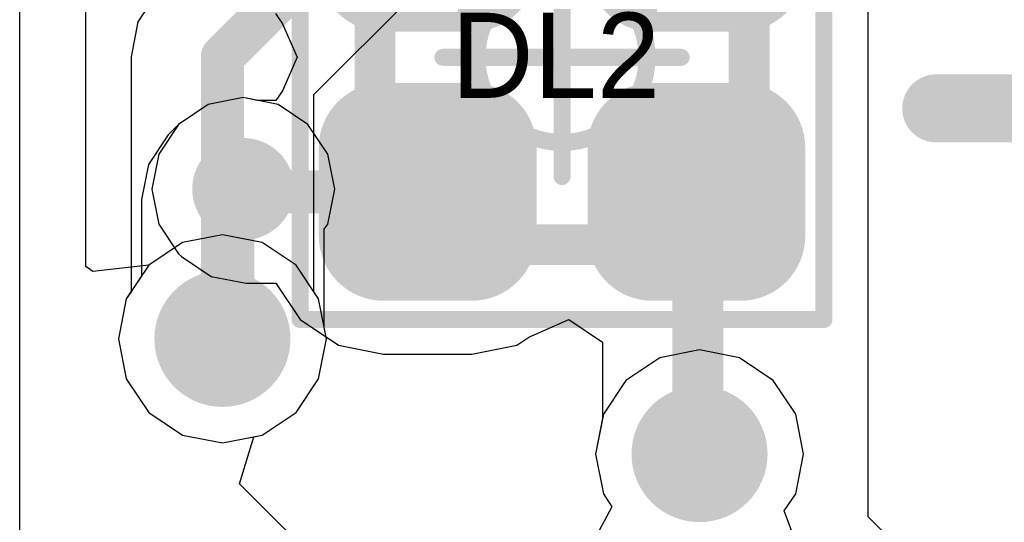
# Model space of a CAD drawing. Header units: millimetres. Extents: x -2 to 68, y -2 to 27.4.
# Tile 117 of 256: x 0.3 to 3.2, y 18.2 to 19.7. Entities that reach past the tile are written whole.
import ezdxf

# ---------------------------------------------------------------- set-up
doc = ezdxf.new("R2010")
doc.units = ezdxf.units.MM
for name, color, linetype in [('BottomLayer', 5, 'Continuous'), ('DrillGuide', 244, 'Continuous'), ('Mechanical13', 56, 'Continuous'), ('Mechanical15', 56, 'Continuous'), ('Mechanical2', 216, 'Continuous'), ('MidLayer1', 16, 'Continuous'), ('MidLayer2', 76, 'Continuous'), ('MidLayer3', 90, 'Continuous'), ('MidLayer4', 156, 'Continuous'), ('MidLayer5', 130, 'Continuous'), ('MidLayer6', 216, 'Continuous'), ('MidLayer7', 6, 'Continuous'), ('MidLayer8', 54, 'Continuous'), ('MultiLayer', 9, 'Continuous'), ('TopLayer', 1, 'Continuous'), ('TopPaste', 8, 'Continuous'), ('TopSolder', 216, 'Continuous'), ('ViaHoleLayer', 16, 'Continuous')]:
    doc.layers.add(name, color=color, linetype=linetype)

# ---------------------------------------------------------------- blocks, each defined once
blk = doc.blocks.new('SMLP34RGB2W_124')
at = {"layer": 'Mechanical13', "const_width": 0.11999976}
for points in [[(-0.5499989, 0.5499989), (-0.5499989, -0.5499989)], [(-0.5499989, 0.5499989), (0.5499989, 0.5499989)], [(0.5499989, 0.5499989), (0.5499989, -0.5499989)], [(-0.5499989, -0.5499989), (0.5499989, -0.5499989)]]:
    blk.add_lwpolyline(points, dxfattribs=at)
at = {"layer": 'Mechanical13', "const_width": 0.05999988}
for points in [[(-0.57999884, 0.5499989, 1), (-0.51999896, 0.5499989, 1)], [(-0.57999884, 0.5499989, 1), (-0.51999896, 0.5499989, 1)], [(0.51999896, 0.5499989, 1), (0.57999884, 0.5499989, 1)], [(0.51999896, 0.5499989, 1), (0.57999884, 0.5499989, 1)], [(-0.57999884, -0.5499989, 1), (-0.51999896, -0.5499989, 1)], [(-0.57999884, -0.5499989, 1), (-0.51999896, -0.5499989, 1)], [(0.51999896, -0.5499989, 1), (0.57999884, -0.5499989, 1)], [(0.51999896, -0.5499989, 1), (0.57999884, -0.5499989, 1)]]:
    blk.add_lwpolyline(points, format="xyb", close=True, dxfattribs=at)
at = {"layer": 'Mechanical13'}
blk.add_solid([(-0.54999128, -0.5499862), (-0.19999452, -0.5499862), (-0.54999128, -0.19998944), (-0.19999452, -0.19998944)], dxfattribs=at)
at = {"layer": 'Mechanical15', "const_width": 0.0499999}
for points in [[(-0.770001, 0.770001), (-0.770001, -0.770001)], [(-0.770001, 0.770001), (0.770001, 0.770001)], [(0.770001, 0.770001), (0.770001, -0.770001)], [(0, 0.3499993), (0, -0.3499993)], [(-0.3499993, 0), (0.3499993, 0)], [(-0.770001, -0.770001), (0.770001, -0.770001)]]:
    blk.add_lwpolyline(points, dxfattribs=at)
at = {"layer": 'Mechanical15'}
for points, const_width in [([(-0.78250034, 0.770001, 1), (-0.75750166, 0.770001, 1)], 0.02499868), ([(-0.78250034, 0.770001, 1), (-0.75750166, 0.770001, 1)], 0.02499868), ([(0.75750166, 0.770001, 1), (0.78250034, 0.770001, 1)], 0.02499868), ([(0.75750166, 0.770001, 1), (0.78250034, 0.770001, 1)], 0.02499868), ([(-0.01249934, 0.3499993, 1), (0.01249934, 0.3499993, 1)], 0.02499868), ([(0.2499995, 0, 1), (-0.2499995, 0, 1)], 0.0499999), ([(-0.36249864, 0, 1), (-0.33749996, 0, 1)], 0.02499868), ([(-0.26249884, 0, 1), (-0.23750016, 0, 1)], 0.02499868), ([(0.23750016, 0, 1), (0.26249884, 0, 1)], 0.02499868), ([(0.33749996, 0, 1), (0.36249864, 0, 1)], 0.02499868), ([(-0.01249934, -0.3499993, 1), (0.01249934, -0.3499993, 1)], 0.02499868), ([(-0.78250034, -0.770001, 1), (-0.75750166, -0.770001, 1)], 0.02499868), ([(-0.78250034, -0.770001, 1), (-0.75750166, -0.770001, 1)], 0.02499868), ([(0.75750166, -0.770001, 1), (0.78250034, -0.770001, 1)], 0.02499868), ([(0.75750166, -0.770001, 1), (0.78250034, -0.770001, 1)], 0.02499868)]:
    blk.add_lwpolyline(points, format="xyb", close=True, dxfattribs=dict(at, const_width=const_width))
at = {"layer": 'TopLayer', "const_width": 0.1403985}
for points in [[(-0.59479942, 0.52460144, 1), (-0.45440346, 0.52460144, 1)], [(-0.3355975, 0.52460144, 1), (-0.19520154, 0.52460144, 1)], [(0.19520154, 0.52460144, 1), (0.3355975, 0.52460144, 1)], [(0.45440346, 0.52460144, 1), (0.59479942, 0.52460144, 1)], [(-0.59479942, 0.2653995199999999, 1), (-0.45440346, 0.2653995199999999, 1)], [(-0.3355975, 0.2653995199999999, 1), (-0.19520154, 0.2653995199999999, 1)], [(0.19520154, 0.2653995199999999, 1), (0.3355975, 0.2653995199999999, 1)], [(0.45440346, 0.2653995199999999, 1), (0.59479942, 0.2653995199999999, 1)], [(-0.59479942, -0.2653995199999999, 1), (-0.45440346, -0.2653995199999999, 1)], [(-0.3355975, -0.2653995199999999, 1), (-0.19520154, -0.2653995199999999, 1)], [(0.19520154, -0.2653995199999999, 1), (0.3355975, -0.2653995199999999, 1)], [(0.45440346, -0.2653995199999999, 1), (0.59479942, -0.2653995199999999, 1)], [(-0.59479942, -0.52460144, 1), (-0.45440346, -0.52460144, 1)], [(-0.3355975, -0.52460144, 1), (-0.19520154, -0.52460144, 1)], [(0.19520154, -0.52460144, 1), (0.3355975, -0.52460144, 1)], [(0.45440346, -0.52460144, 1), (0.59479942, -0.52460144, 1)]]:
    blk.add_lwpolyline(points, format="xyb", close=True, dxfattribs=at)
at = {"layer": 'TopLayer'}
for points in [[(-0.2653995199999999, 0.12500102), (-0.2653995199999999, 0.66499994), (-0.52460144, 0.12500102), (-0.52460144, 0.66499994)], [(0.52460144, 0.12500102), (0.52460144, 0.66499994), (0.2653995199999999, 0.12500102), (0.2653995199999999, 0.66499994)], [(-0.12500102, 0.2653995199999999), (-0.12500102, 0.52460144), (-0.66499994, 0.2653995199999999), (-0.66499994, 0.52460144)], [(0.66499994, 0.2653995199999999), (0.66499994, 0.52460144), (0.12500102, 0.2653995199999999), (0.12500102, 0.52460144)], [(-0.52460144, -0.12500102), (-0.52460144, -0.66499994), (-0.2653995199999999, -0.12500102), (-0.2653995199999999, -0.66499994)], [(0.2653995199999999, -0.12500102), (0.2653995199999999, -0.66499994), (0.52460144, -0.12500102), (0.52460144, -0.66499994)], [(-0.66499994, -0.2653995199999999), (-0.66499994, -0.52460144), (-0.12500102, -0.2653995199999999), (-0.12500102, -0.52460144)], [(0.12500102, -0.2653995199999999), (0.12500102, -0.52460144), (0.66499994, -0.2653995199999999), (0.66499994, -0.52460144)]]:
    blk.add_solid(points, dxfattribs=at)
at = {"layer": 'TopPaste', "const_width": 0.1403985}
for points in [[(-0.59479942, 0.52460144, 1), (-0.45440346, 0.52460144, 1)], [(-0.3355975, 0.52460144, 1), (-0.19520154, 0.52460144, 1)], [(0.19520154, 0.52460144, 1), (0.3355975, 0.52460144, 1)], [(0.45440346, 0.52460144, 1), (0.59479942, 0.52460144, 1)], [(-0.59479942, 0.2653995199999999, 1), (-0.45440346, 0.2653995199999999, 1)], [(-0.3355975, 0.2653995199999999, 1), (-0.19520154, 0.2653995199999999, 1)], [(0.19520154, 0.2653995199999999, 1), (0.3355975, 0.2653995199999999, 1)], [(0.45440346, 0.2653995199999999, 1), (0.59479942, 0.2653995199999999, 1)], [(-0.59479942, -0.2653995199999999, 1), (-0.45440346, -0.2653995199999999, 1)], [(-0.3355975, -0.2653995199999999, 1), (-0.19520154, -0.2653995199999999, 1)], [(0.19520154, -0.2653995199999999, 1), (0.3355975, -0.2653995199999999, 1)], [(0.45440346, -0.2653995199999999, 1), (0.59479942, -0.2653995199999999, 1)], [(-0.59479942, -0.52460144, 1), (-0.45440346, -0.52460144, 1)], [(-0.3355975, -0.52460144, 1), (-0.19520154, -0.52460144, 1)], [(0.19520154, -0.52460144, 1), (0.3355975, -0.52460144, 1)], [(0.45440346, -0.52460144, 1), (0.59479942, -0.52460144, 1)]]:
    blk.add_lwpolyline(points, format="xyb", close=True, dxfattribs=at)
at = {"layer": 'TopPaste'}
for points in [[(-0.2653995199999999, 0.12500102), (-0.2653995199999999, 0.66499994), (-0.52460144, 0.12500102), (-0.52460144, 0.66499994)], [(0.52460144, 0.12500102), (0.52460144, 0.66499994), (0.2653995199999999, 0.12500102), (0.2653995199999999, 0.66499994)], [(-0.12500102, 0.2653995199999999), (-0.12500102, 0.52460144), (-0.66499994, 0.2653995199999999), (-0.66499994, 0.52460144)], [(0.66499994, 0.2653995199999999), (0.66499994, 0.52460144), (0.12500102, 0.2653995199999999), (0.12500102, 0.52460144)], [(-0.52460144, -0.12500102), (-0.52460144, -0.66499994), (-0.2653995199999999, -0.12500102), (-0.2653995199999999, -0.66499994)], [(0.2653995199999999, -0.12500102), (0.2653995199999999, -0.66499994), (0.52460144, -0.12500102), (0.52460144, -0.66499994)], [(-0.66499994, -0.2653995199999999), (-0.66499994, -0.52460144), (-0.12500102, -0.2653995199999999), (-0.12500102, -0.52460144)], [(0.12500102, -0.2653995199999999), (0.12500102, -0.52460144), (0.66499994, -0.2653995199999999), (0.66499994, -0.52460144)]]:
    blk.add_solid(points, dxfattribs=at)
at = {"layer": 'TopSolder', "const_width": 0.1903984}
for points in [[(-0.6198006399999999, 0.52460144, 1), (-0.42940224, 0.52460144, 1)], [(-0.36059872, 0.52460144, 1), (-0.17020032, 0.52460144, 1)], [(0.17020032, 0.52460144, 1), (0.36059872, 0.52460144, 1)], [(0.42940224, 0.52460144, 1), (0.6198006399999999, 0.52460144, 1)], [(-0.6198006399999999, 0.2653995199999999, 1), (-0.42940224, 0.2653995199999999, 1)], [(-0.36059872, 0.2653995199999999, 1), (-0.17020032, 0.2653995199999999, 1)], [(0.17020032, 0.2653995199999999, 1), (0.36059872, 0.2653995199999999, 1)], [(0.42940224, 0.2653995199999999, 1), (0.6198006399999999, 0.2653995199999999, 1)], [(-0.6198006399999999, -0.2653995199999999, 1), (-0.42940224, -0.2653995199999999, 1)], [(-0.36059872, -0.2653995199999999, 1), (-0.17020032, -0.2653995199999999, 1)], [(0.17020032, -0.2653995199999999, 1), (0.36059872, -0.2653995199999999, 1)], [(0.42940224, -0.2653995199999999, 1), (0.6198006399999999, -0.2653995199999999, 1)], [(-0.6198006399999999, -0.52460144, 1), (-0.42940224, -0.52460144, 1)], [(-0.36059872, -0.52460144, 1), (-0.17020032, -0.52460144, 1)], [(0.17020032, -0.52460144, 1), (0.36059872, -0.52460144, 1)], [(0.42940224, -0.52460144, 1), (0.6198006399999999, -0.52460144, 1)]]:
    blk.add_lwpolyline(points, format="xyb", close=True, dxfattribs=at)
at = {"layer": 'TopSolder'}
for points in [[(-0.2653995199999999, 0.07500112), (-0.2653995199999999, 0.7149998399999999), (-0.52460144, 0.07500112), (-0.52460144, 0.7149998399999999)], [(0.52460144, 0.07500112), (0.52460144, 0.7149998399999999), (0.2653995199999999, 0.07500112), (0.2653995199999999, 0.7149998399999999)], [(-0.07500112, 0.2653995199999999), (-0.07500112, 0.52460144), (-0.7149998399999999, 0.2653995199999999), (-0.7149998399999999, 0.52460144)], [(0.7149998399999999, 0.2653995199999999), (0.7149998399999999, 0.52460144), (0.07500112, 0.2653995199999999), (0.07500112, 0.52460144)], [(-0.52460144, -0.07500112), (-0.52460144, -0.7149998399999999), (-0.2653995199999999, -0.07500112), (-0.2653995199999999, -0.7149998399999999)], [(0.2653995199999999, -0.07500112), (0.2653995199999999, -0.7149998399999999), (0.52460144, -0.07500112), (0.52460144, -0.7149998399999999)], [(-0.7149998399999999, -0.2653995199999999), (-0.7149998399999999, -0.52460144), (-0.07500112, -0.2653995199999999), (-0.07500112, -0.52460144)], [(0.07500112, -0.2653995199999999), (0.07500112, -0.52460144), (0.7149998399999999, -0.2653995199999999), (0.7149998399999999, -0.52460144)]]:
    blk.add_solid(points, dxfattribs=at)

msp = doc.modelspace()

# ---------------------------------------------------------------- linework, layer by layer
at = {"layer": 'BottomLayer'}
for p, q in [((0.30587696, 17.81406648), (0.30587696, 21.85117042)), ((2.1871051, 18.66744552), (2.08786984, 18.60114136)), ((2.30415846, 18.6907297), (2.1871051, 18.66744552)), ((2.42121182, 18.66744552), (2.30415846, 18.6907297)), ((2.52044708, 18.60114136), (2.42121182, 18.66744552)), ((2.08786984, 18.60114136), (2.02156568, 18.5019061)), ((2.58675124, 18.5019061), (2.52044708, 18.60114136)), ((2.02156568, 18.5019061), (1.9982815, 18.38485274)), ((2.61003542, 18.38485274), (2.58675124, 18.5019061)), ((1.9982815, 18.38485274), (2.02156568, 18.26779938)), ((2.58675124, 18.26779938), (2.61003542, 18.38485274)), ((2.02156568, 18.26779938), (2.04669644, 18.23018706)), ((2.55326896, 18.21769026), (2.58675124, 18.26779938)), ((2.04669644, 18.23018706), (1.97880986, 18.10318706)), ((2.60313678, 18.08406848), (2.55326896, 18.21769026))]:
    msp.add_line(p, q, dxfattribs=at)
at = {"layer": 'BottomLayer', "const_width": 0.1999996}
msp.add_lwpolyline([(2.20415866, 18.38485274, 1), (2.40415826, 18.38485274, 1)], format="xyb", close=True, dxfattribs=at)
at = {"layer": 'DrillGuide'}
for points, const_width in [([(0.9380473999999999, 19.1631062, 1), (0.98804476, 19.1631062, 1)], 0.0499999), ([(0.8518144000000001, 18.72321884, 1), (0.9518141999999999, 18.72321884, 1)], 0.0999998), ([(2.25415856, 18.38485274, 1), (2.35415836, 18.38485274, 1)], 0.0999998)]:
    msp.add_lwpolyline(points, format="xyb", close=True, dxfattribs=dict(at, const_width=const_width))
at = {"layer": 'MidLayer1'}
for p, q in [((0.30587696, 17.81406648), (0.30587696, 21.85117042)), ((0.96304608, 19.43176708), (0.8602345, 19.41131754)), ((1.0658602, 19.41131754), (0.96304608, 19.43176708)), ((0.8602345, 19.41131754), (0.7730743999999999, 19.35307788)), ((1.15301776, 19.35307788), (1.0658602, 19.41131754)), ((0.7730743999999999, 19.35307788), (0.7424597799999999, 19.32246326)), ((1.21125742, 19.26592032), (1.15301776, 19.35307788)), ((0.7424597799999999, 19.32246326), (0.68422012, 19.2353057)), ((1.23170696, 19.1631062), (1.21125742, 19.26592032)), ((0.68422012, 19.2353057), (0.6637705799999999, 19.13249158)), ((1.21125742, 19.06029462), (1.23170696, 19.1631062)), ((0.6637705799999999, 19.13249158), (0.6637705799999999, 18.9069472)), ((1.20109234, 19.04508256), (1.21125742, 19.06029462)), ((1.20109234, 18.75639378), (1.20109234, 19.04508256)), ((0.6637705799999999, 18.9069472), (0.61922152, 18.8402722)), ((0.61922152, 18.8402722), (0.59593734, 18.72321884)), ((1.20769126, 18.72321884), (1.20109234, 18.75639378)), ((0.59593734, 18.72321884), (0.61922152, 18.60616548)), ((1.18440708, 18.60616548), (1.20769126, 18.72321884)), ((2.1871051, 18.66744552), (2.08786984, 18.60114136)), ((2.30415846, 18.6907297), (2.1871051, 18.66744552)), ((2.42121182, 18.66744552), (2.30415846, 18.6907297)), ((2.52044708, 18.60114136), (2.42121182, 18.66744552)), ((0.61922152, 18.60616548), (0.68552568, 18.50693022)), ((1.11810292, 18.50693022), (1.18440708, 18.60616548)), ((2.08786984, 18.60114136), (2.02156568, 18.5019061)), ((2.58675124, 18.5019061), (2.52044708, 18.60114136)), ((0.68552568, 18.50693022), (0.78476094, 18.44062606)), ((1.01886766, 18.44062606), (1.11810292, 18.50693022)), ((2.02156568, 18.5019061), (1.9982815, 18.38485274)), ((2.61003542, 18.38485274), (2.58675124, 18.5019061)), ((0.78476094, 18.44062606), (0.9018143, 18.41734188)), ((0.9018143, 18.41734188), (1.01886766, 18.44062606)), ((1.9982815, 18.38485274), (2.02156568, 18.26779938)), ((2.58675124, 18.26779938), (2.61003542, 18.38485274)), ((2.02156568, 18.26779938), (2.04669644, 18.23018706)), ((2.55326896, 18.21769026), (2.58675124, 18.26779938)), ((2.04669644, 18.23018706), (1.97880986, 18.10318706)), ((2.60313678, 18.08406848), (2.55326896, 18.21769026))]:
    msp.add_line(p, q, dxfattribs=at)
for points, const_width in [([(0.8880475, 19.1631062, 1), (1.03804466, 19.1631062, 1)], 0.1499997), ([(0.93129608, 19.1631062, 1), (0.9947960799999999, 19.1631062, 1)], 0.0635), ([(0.90068146, 19.13249158, 1), (0.9641814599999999, 19.13249158, 1)], 0.0635), ([(0.90068146, 19.13249158, 1), (0.9641814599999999, 19.13249158, 1)], 0.0635), ([(0.8018144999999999, 18.72321884, 1), (1.0018141, 18.72321884, 1)], 0.1999996), ([(0.90068146, 18.753836, 1), (0.9641814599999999, 18.753836, 1)], 0.0635), ([(0.90068146, 18.753836, 1), (0.9641814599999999, 18.753836, 1)], 0.0635), ([(0.8700642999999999, 18.72321884, 1), (0.9335643, 18.72321884, 1)], 0.0635), ([(2.20415866, 18.38485274, 1), (2.40415826, 18.38485274, 1)], 0.1999996)]:
    msp.add_lwpolyline(points, format="xyb", close=True, dxfattribs=dict(at, const_width=const_width))
at = {"layer": 'MidLayer1', "const_width": 0.127}
for points in [[(0.9324314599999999, 19.13249158), (0.96304608, 19.1631062)], [(0.9324314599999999, 18.753836), (0.9324314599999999, 19.13249158)], [(0.9018143, 18.72321884), (0.9324314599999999, 18.753836)]]:
    msp.add_lwpolyline(points, dxfattribs=at)
at = {"layer": 'MidLayer2'}
for p, q in [((0.30587696, 17.81406648), (0.30587696, 21.85117042)), ((0.9018143, 19.0290958), (0.78476094, 19.00581162)), ((1.01886766, 19.00581162), (0.9018143, 19.0290958)), ((0.78476094, 19.00581162), (0.68552568, 18.93950746)), ((1.11810292, 18.93950746), (1.01886766, 19.00581162)), ((0.68552568, 18.93950746), (0.61922152, 18.8402722)), ((1.18440708, 18.8402722), (1.11810292, 18.93950746)), ((0.61922152, 18.8402722), (0.59593734, 18.72321884)), ((1.20769126, 18.72321884), (1.18440708, 18.8402722)), ((0.59593734, 18.72321884), (0.61922152, 18.60616548)), ((1.18440708, 18.60616548), (1.20769126, 18.72321884)), ((2.1871051, 18.66744552), (2.08786984, 18.60114136)), ((2.30415846, 18.6907297), (2.1871051, 18.66744552)), ((2.42121182, 18.66744552), (2.30415846, 18.6907297)), ((2.52044708, 18.60114136), (2.42121182, 18.66744552)), ((0.61922152, 18.60616548), (0.68552568, 18.50693022)), ((1.11810292, 18.50693022), (1.18440708, 18.60616548)), ((2.08786984, 18.60114136), (2.02156568, 18.5019061)), ((2.58675124, 18.5019061), (2.52044708, 18.60114136)), ((0.68552568, 18.50693022), (0.78476094, 18.44062606)), ((1.01886766, 18.44062606), (1.11810292, 18.50693022)), ((2.02156568, 18.5019061), (1.9982815, 18.38485274)), ((2.61003542, 18.38485274), (2.58675124, 18.5019061)), ((0.78476094, 18.44062606), (0.9018143, 18.41734188)), ((0.9018143, 18.41734188), (1.01886766, 18.44062606)), ((1.9982815, 18.38485274), (2.02156568, 18.26779938)), ((2.58675124, 18.26779938), (2.61003542, 18.38485274)), ((2.02156568, 18.26779938), (2.04669644, 18.23018706)), ((2.55326896, 18.21769026), (2.58675124, 18.26779938)), ((2.04669644, 18.23018706), (1.97880986, 18.10318706)), ((2.60313678, 18.08406848), (2.55326896, 18.21769026))]:
    msp.add_line(p, q, dxfattribs=at)
at = {"layer": 'MidLayer2', "const_width": 0.1999996}
for points in [[(0.8018144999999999, 18.72321884, 1), (1.0018141, 18.72321884, 1)], [(2.20415866, 18.38485274, 1), (2.40415826, 18.38485274, 1)]]:
    msp.add_lwpolyline(points, format="xyb", close=True, dxfattribs=at)
at = {"layer": 'MidLayer3'}
for p, q in [((0.30587696, 17.81406648), (0.30587696, 21.85117042)), ((1.17047518, 19.44053262), (1.72477684, 19.99483428)), ((0.71184262, 19.74178678), (0.65360296, 19.65462922)), ((0.65360296, 19.65462922), (0.63315342, 19.5518151)), ((0.63315342, 19.5518151), (0.63315342, 18.86112306)), ((1.17047518, 18.86112306), (1.17047518, 19.44053262)), ((0.63315342, 18.86112306), (0.61922152, 18.8402722)), ((1.18440708, 18.8402722), (1.17047518, 18.86112306)), ((0.61922152, 18.8402722), (0.59593734, 18.72321884)), ((1.20769126, 18.72321884), (1.18440708, 18.8402722)), ((0.59593734, 18.72321884), (0.61922152, 18.60616548)), ((1.18440708, 18.60616548), (1.20769126, 18.72321884)), ((2.1871051, 18.66744552), (2.08786984, 18.60114136)), ((2.30415846, 18.6907297), (2.1871051, 18.66744552)), ((2.42121182, 18.66744552), (2.30415846, 18.6907297)), ((2.52044708, 18.60114136), (2.42121182, 18.66744552)), ((0.61922152, 18.60616548), (0.68552568, 18.50693022)), ((1.11810292, 18.50693022), (1.18440708, 18.60616548)), ((2.08786984, 18.60114136), (2.02156568, 18.5019061)), ((2.58675124, 18.5019061), (2.52044708, 18.60114136)), ((0.68552568, 18.50693022), (0.78476094, 18.44062606)), ((1.01886766, 18.44062606), (1.11810292, 18.50693022)), ((2.02156568, 18.5019061), (1.9982815, 18.38485274)), ((2.61003542, 18.38485274), (2.58675124, 18.5019061)), ((0.78476094, 18.44062606), (0.9018143, 18.41734188)), ((0.9018143, 18.41734188), (1.01886766, 18.44062606)), ((1.9982815, 18.38485274), (2.02156568, 18.26779938)), ((2.58675124, 18.26779938), (2.61003542, 18.38485274)), ((2.02156568, 18.26779938), (2.04669644, 18.23018706)), ((2.55326896, 18.21769026), (2.58675124, 18.26779938)), ((2.04669644, 18.23018706), (1.97880986, 18.10318706)), ((2.60313678, 18.08406848), (2.55326896, 18.21769026))]:
    msp.add_line(p, q, dxfattribs=at)
at = {"layer": 'MidLayer3', "const_width": 0.127}
for points in [[(0.9018143, 19.5518151), (1.61349436, 20.26349516)], [(0.9018143, 18.72321884), (0.9018143, 19.5518151)]]:
    msp.add_lwpolyline(points, dxfattribs=at)
at = {"layer": 'MidLayer3'}
for points, const_width in [([(0.8700642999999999, 19.5518151, 1), (0.9335643, 19.5518151, 1)], 0.0635), ([(0.8700642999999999, 19.5518151, 1), (0.9335643, 19.5518151, 1)], 0.0635), ([(0.8018144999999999, 18.72321884, 1), (1.0018141, 18.72321884, 1)], 0.1999996), ([(0.8700642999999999, 18.72321884, 1), (0.9335643, 18.72321884, 1)], 0.0635), ([(2.20415866, 18.38485274, 1), (2.40415826, 18.38485274, 1)], 0.1999996)]:
    msp.add_lwpolyline(points, format="xyb", close=True, dxfattribs=dict(at, const_width=const_width))
at = {"layer": 'MidLayer4'}
for p, q in [((0.30587696, 17.81406648), (0.30587696, 21.85117042)), ((0.9018143, 19.0290958), (0.78476094, 19.00581162)), ((1.01886766, 19.00581162), (0.9018143, 19.0290958)), ((0.78476094, 19.00581162), (0.68552568, 18.93950746)), ((1.11810292, 18.93950746), (1.01886766, 19.00581162)), ((0.68552568, 18.93950746), (0.61922152, 18.8402722)), ((1.18440708, 18.8402722), (1.11810292, 18.93950746)), ((0.61922152, 18.8402722), (0.59593734, 18.72321884)), ((1.20769126, 18.72321884), (1.18440708, 18.8402722)), ((0.59593734, 18.72321884), (0.61922152, 18.60616548)), ((1.18440708, 18.60616548), (1.20769126, 18.72321884)), ((2.1871051, 18.66744552), (2.08786984, 18.60114136)), ((2.30415846, 18.6907297), (2.1871051, 18.66744552)), ((2.42121182, 18.66744552), (2.30415846, 18.6907297)), ((2.52044708, 18.60114136), (2.42121182, 18.66744552)), ((0.61922152, 18.60616548), (0.68552568, 18.50693022)), ((1.11810292, 18.50693022), (1.18440708, 18.60616548)), ((2.08786984, 18.60114136), (2.02156568, 18.5019061)), ((2.58675124, 18.5019061), (2.52044708, 18.60114136)), ((0.68552568, 18.50693022), (0.78476094, 18.44062606)), ((1.01886766, 18.44062606), (1.11810292, 18.50693022)), ((2.02156568, 18.5019061), (1.9982815, 18.38485274)), ((2.61003542, 18.38485274), (2.58675124, 18.5019061)), ((0.78476094, 18.44062606), (0.9018143, 18.41734188)), ((0.9018143, 18.41734188), (1.01886766, 18.44062606)), ((1.9982815, 18.38485274), (2.02156568, 18.26779938)), ((2.58675124, 18.26779938), (2.61003542, 18.38485274)), ((2.02156568, 18.26779938), (2.04669644, 18.23018706)), ((2.55326896, 18.21769026), (2.58675124, 18.26779938)), ((2.04669644, 18.23018706), (1.97880986, 18.10318706)), ((2.60313678, 18.08406848), (2.55326896, 18.21769026))]:
    msp.add_line(p, q, dxfattribs=at)
at = {"layer": 'MidLayer4', "const_width": 0.1999996}
for points in [[(0.8018144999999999, 18.72321884, 1), (1.0018141, 18.72321884, 1)], [(2.20415866, 18.38485274, 1), (2.40415826, 18.38485274, 1)]]:
    msp.add_lwpolyline(points, format="xyb", close=True, dxfattribs=at)
at = {"layer": 'MidLayer5'}
for p, q in [((0.30587696, 17.81406648), (0.30587696, 21.85117042)), ((0.9018143, 19.0290958), (0.78476094, 19.00581162)), ((1.01886766, 19.00581162), (0.9018143, 19.0290958)), ((0.78476094, 19.00581162), (0.68552568, 18.93950746)), ((1.11810292, 18.93950746), (1.01886766, 19.00581162)), ((0.68552568, 18.93950746), (0.61922152, 18.8402722)), ((1.18440708, 18.8402722), (1.11810292, 18.93950746)), ((0.61922152, 18.8402722), (0.59593734, 18.72321884)), ((1.20769126, 18.72321884), (1.18440708, 18.8402722)), ((0.59593734, 18.72321884), (0.61922152, 18.60616548)), ((1.18440708, 18.60616548), (1.20769126, 18.72321884)), ((2.1871051, 18.66744552), (2.08786984, 18.60114136)), ((2.30415846, 18.6907297), (2.1871051, 18.66744552)), ((2.42121182, 18.66744552), (2.30415846, 18.6907297)), ((2.52044708, 18.60114136), (2.42121182, 18.66744552)), ((0.61922152, 18.60616548), (0.68552568, 18.50693022)), ((1.11810292, 18.50693022), (1.18440708, 18.60616548)), ((2.08786984, 18.60114136), (2.02156568, 18.5019061)), ((2.58675124, 18.5019061), (2.52044708, 18.60114136)), ((0.68552568, 18.50693022), (0.78476094, 18.44062606)), ((1.01886766, 18.44062606), (1.11810292, 18.50693022)), ((2.02156568, 18.5019061), (1.9982815, 18.38485274)), ((2.61003542, 18.38485274), (2.58675124, 18.5019061)), ((0.78476094, 18.44062606), (0.9018143, 18.41734188)), ((0.9018143, 18.41734188), (1.01886766, 18.44062606)), ((1.9982815, 18.38485274), (2.02156568, 18.26779938)), ((2.58675124, 18.26779938), (2.61003542, 18.38485274)), ((2.02156568, 18.26779938), (2.04669644, 18.23018706)), ((2.55326896, 18.21769026), (2.58675124, 18.26779938)), ((2.04669644, 18.23018706), (1.97880986, 18.10318706)), ((2.60313678, 18.08406848), (2.55326896, 18.21769026))]:
    msp.add_line(p, q, dxfattribs=at)
at = {"layer": 'MidLayer5', "const_width": 0.1999996}
for points in [[(0.8018144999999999, 18.72321884, 1), (1.0018141, 18.72321884, 1)], [(2.20415866, 18.38485274, 1), (2.40415826, 18.38485274, 1)]]:
    msp.add_lwpolyline(points, format="xyb", close=True, dxfattribs=at)
at = {"layer": 'MidLayer6'}
for p, q in [((0.30587696, 17.81406648), (0.30587696, 21.85117042)), ((0.9018143, 19.0290958), (0.78476094, 19.00581162)), ((1.01886766, 19.00581162), (0.9018143, 19.0290958)), ((0.78476094, 19.00581162), (0.68552568, 18.93950746)), ((1.11810292, 18.93950746), (1.01886766, 19.00581162)), ((0.68552568, 18.93950746), (0.61922152, 18.8402722)), ((1.18440708, 18.8402722), (1.11810292, 18.93950746)), ((0.61922152, 18.8402722), (0.59593734, 18.72321884)), ((1.20769126, 18.72321884), (1.18440708, 18.8402722)), ((0.59593734, 18.72321884), (0.61922152, 18.60616548)), ((1.18440708, 18.60616548), (1.20769126, 18.72321884)), ((2.1871051, 18.66744552), (2.08786984, 18.60114136)), ((2.30415846, 18.6907297), (2.1871051, 18.66744552)), ((2.42121182, 18.66744552), (2.30415846, 18.6907297)), ((2.52044708, 18.60114136), (2.42121182, 18.66744552)), ((0.61922152, 18.60616548), (0.68552568, 18.50693022)), ((1.11810292, 18.50693022), (1.18440708, 18.60616548)), ((2.08786984, 18.60114136), (2.02156568, 18.5019061)), ((2.58675124, 18.5019061), (2.52044708, 18.60114136)), ((0.68552568, 18.50693022), (0.78476094, 18.44062606)), ((1.01886766, 18.44062606), (1.11810292, 18.50693022)), ((2.02156568, 18.5019061), (1.9982815, 18.38485274)), ((2.61003542, 18.38485274), (2.58675124, 18.5019061)), ((0.78476094, 18.44062606), (0.9018143, 18.41734188)), ((0.9018143, 18.41734188), (1.01886766, 18.44062606)), ((1.9982815, 18.38485274), (2.02156568, 18.26779938)), ((2.58675124, 18.26779938), (2.61003542, 18.38485274)), ((2.02156568, 18.26779938), (2.04669644, 18.23018706)), ((2.55326896, 18.21769026), (2.58675124, 18.26779938)), ((2.04669644, 18.23018706), (1.97880986, 18.10318706)), ((2.60313678, 18.08406848), (2.55326896, 18.21769026))]:
    msp.add_line(p, q, dxfattribs=at)
at = {"layer": 'MidLayer6', "const_width": 0.1999996}
for points in [[(0.8018144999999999, 18.72321884, 1), (1.0018141, 18.72321884, 1)], [(2.20415866, 18.38485274, 1), (2.40415826, 18.38485274, 1)]]:
    msp.add_lwpolyline(points, format="xyb", close=True, dxfattribs=at)
at = {"layer": 'MidLayer7'}
for p, q in [((0.499999, 18.93610132), (0.499999, 20.36823968)), ((0.9018143, 19.0290958), (0.78476094, 19.00581162)), ((1.01886766, 19.00581162), (0.9018143, 19.0290958)), ((0.78476094, 19.00581162), (0.68552822, 18.93951)), ((1.11810292, 18.93950746), (1.01886766, 19.00581162)), ((0.5210937, 18.92092482), (0.499999, 18.93610132)), ((0.68552822, 18.93951), (0.5210937, 18.92092482)), ((1.18440708, 18.8402722), (1.11810292, 18.93950746)), ((1.20769126, 18.72321884), (1.18440708, 18.8402722)), ((1.18440708, 18.60616548), (1.20769126, 18.72321884)), ((1.11810292, 18.50693022), (1.18440708, 18.60616548)), ((1.01886766, 18.44062606), (1.11810292, 18.50693022)), ((0.9521393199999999, 18.29786282), (0.9939400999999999, 18.43566798)), ((0.9939400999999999, 18.43566798), (1.01886766, 18.44062606)), ((1.14718592, 18.10281622), (0.9521393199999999, 18.29786282))]:
    msp.add_line(p, q, dxfattribs=at)
at = {"layer": 'MidLayer7', "const_width": 0.1999996}
for points in [[(0.8018144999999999, 18.72321884, 1), (1.0018141, 18.72321884, 1)], [(2.20415866, 18.38485274, 1), (2.40415826, 18.38485274, 1)]]:
    msp.add_lwpolyline(points, format="xyb", close=True, dxfattribs=at)
at = {"layer": 'MidLayer8'}
for p, q in [((0.30587696, 17.81406648), (0.30587696, 21.85117042)), ((0.9018143, 19.0290958), (0.78476094, 19.00581162)), ((1.01886766, 19.00581162), (0.9018143, 19.0290958)), ((0.78476094, 19.00581162), (0.68552568, 18.93950746)), ((1.11810292, 18.93950746), (1.01886766, 19.00581162)), ((0.68552568, 18.93950746), (0.61922152, 18.8402722)), ((1.18440708, 18.8402722), (1.11810292, 18.93950746)), ((0.61922152, 18.8402722), (0.59593734, 18.72321884)), ((1.20769126, 18.72321884), (1.18440708, 18.8402722)), ((0.59593734, 18.72321884), (0.61922152, 18.60616548)), ((1.18440708, 18.60616548), (1.20769126, 18.72321884)), ((2.1871051, 18.66744552), (2.08786984, 18.60114136)), ((2.30415846, 18.6907297), (2.1871051, 18.66744552)), ((2.42121182, 18.66744552), (2.30415846, 18.6907297)), ((2.52044708, 18.60114136), (2.42121182, 18.66744552)), ((0.61922152, 18.60616548), (0.68552568, 18.50693022)), ((1.11810292, 18.50693022), (1.18440708, 18.60616548)), ((2.08786984, 18.60114136), (2.02156568, 18.5019061)), ((2.58675124, 18.5019061), (2.52044708, 18.60114136)), ((0.68552568, 18.50693022), (0.78476094, 18.44062606)), ((1.01886766, 18.44062606), (1.11810292, 18.50693022)), ((2.02156568, 18.5019061), (1.9982815, 18.38485274)), ((2.61003542, 18.38485274), (2.58675124, 18.5019061)), ((0.78476094, 18.44062606), (0.9018143, 18.41734188)), ((0.9018143, 18.41734188), (1.01886766, 18.44062606)), ((1.9982815, 18.38485274), (2.02156568, 18.26779938)), ((2.58675124, 18.26779938), (2.61003542, 18.38485274)), ((2.02156568, 18.26779938), (2.04669644, 18.23018706)), ((2.55326896, 18.21769026), (2.58675124, 18.26779938)), ((2.04669644, 18.23018706), (1.97880986, 18.10318706)), ((2.60313678, 18.08406848), (2.55326896, 18.21769026))]:
    msp.add_line(p, q, dxfattribs=at)
at = {"layer": 'MidLayer8', "const_width": 0.1999996}
for points in [[(0.8018144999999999, 18.72321884, 1), (1.0018141, 18.72321884, 1)], [(2.20415866, 18.38485274, 1), (2.40415826, 18.38485274, 1)]]:
    msp.add_lwpolyline(points, format="xyb", close=True, dxfattribs=at)
at = {"layer": 'MultiLayer'}
for points, const_width in [([(0.8880475, 19.1631062, 1), (1.03804466, 19.1631062, 1)], 0.1499997), ([(0.8018144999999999, 18.72321884, 1), (1.0018141, 18.72321884, 1)], 0.1999996), ([(2.20415866, 18.38485274, 1), (2.40415826, 18.38485274, 1)], 0.1999996)]:
    msp.add_lwpolyline(points, format="xyb", close=True, dxfattribs=dict(at, const_width=const_width))
at = {"layer": 'TopLayer'}
for p, q in [((0.30587696, 17.81406648), (0.30587696, 21.85117042)), ((2.79999948, 18.19999916), (2.79999948, 20.16321596)), ((1.05739692, 19.67861698), (1.0778871, 19.64794902)), ((1.0778871, 19.64794902), (1.12115346, 19.549999)), ((1.12115346, 19.549999), (1.0778871, 19.45204898)), ((1.0778871, 19.45204898), (1.05891838, 19.4236594)), ((0.96304608, 19.43176708), (0.8602319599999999, 19.41131754)), ((1.003808, 19.4236594), (0.96304608, 19.43176708)), ((1.05891838, 19.4236594), (1.003808, 19.4236594)), ((0.8602319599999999, 19.41131754), (0.7730743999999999, 19.35307788)), ((0.7730743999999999, 19.35307788), (0.71483474, 19.26592032)), ((0.71483474, 19.26592032), (0.6943852, 19.1631062)), ((0.6943852, 19.1631062), (0.71483474, 19.06029208)), ((0.71483474, 19.06029208), (0.7730743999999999, 18.97313452)), ((0.7730743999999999, 18.97313452), (0.78118208, 18.96502684)), ((0.78118208, 18.96502684), (0.8683396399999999, 18.90678718)), ((0.8683396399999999, 18.90678718), (0.97115376, 18.88633764)), ((0.97115376, 18.88633764), (1.05891838, 18.88633764)), ((1.05891838, 18.88633764), (1.1299825, 18.77998276)), ((1.1299825, 18.77998276), (1.2425807, 18.70474796)), ((1.80204872, 18.72788736), (1.919986, 18.77998276)), ((1.919986, 18.77998276), (2.01919332, 18.71369384)), ((1.76741582, 18.70474796), (1.80204872, 18.72788736)), ((1.2425807, 18.70474796), (1.3753973, 18.67832942)), ((1.63459922, 18.67832942), (1.76741582, 18.70474796)), ((2.01919332, 18.71369384), (2.01919332, 18.4899808)), ((1.3753973, 18.67832942), (1.63459922, 18.67832942)), ((2.01919332, 18.4899808), (1.9982815, 18.38485274)), ((1.9982815, 18.38485274), (2.02156568, 18.26779938)), ((2.02156568, 18.26779938), (2.04669644, 18.23018706)), ((2.04669644, 18.23018706), (1.97880986, 18.10318706)), ((3.40000082, 17.59999782), (2.79999948, 18.19999916))]:
    msp.add_line(p, q, dxfattribs=at)
for points, const_width in [([(2.99999908, 19.3999993), (3.00000162, 19.40000184)], 0.1999996), ([(3.00000162, 19.40000184), (4.22500044, 19.40000184)], 0.1999996), ([(0.96304608, 19.1631062), (0.97115376, 19.15499852)], 0.127), ([(0.97115376, 19.15499852), (1.50499826, 19.15499852)], 0.127), ([(2.29499922, 19.15499852), (2.29957884, 19.1504189)], 0.1499997), ([(2.29957884, 18.38943236), (2.29957884, 19.1504189)], 0.1499997), ([(2.29957884, 18.38943236), (2.30415846, 18.38485274)], 0.1499997)]:
    msp.add_lwpolyline(points, dxfattribs=dict(at, const_width=const_width))
for points, const_width in [([(2.94999918, 19.3999993, 1), (3.04999898, 19.3999993, 1)], 0.0999998), ([(2.95000172, 19.40000184, 1), (3.05000152, 19.40000184, 1)], 0.0999998), ([(2.95000172, 19.40000184, 1), (3.05000152, 19.40000184, 1)], 0.0999998), ([(0.8880475, 19.1631062, 1), (1.03804466, 19.1631062, 1)], 0.1499997), ([(0.93129608, 19.1631062, 1), (0.9947960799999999, 19.1631062, 1)], 0.0635), ([(0.9394037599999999, 19.15499852, 1), (1.00290376, 19.15499852, 1)], 0.0635), ([(0.9394037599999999, 19.15499852, 1), (1.00290376, 19.15499852, 1)], 0.0635), ([(1.47324826, 19.15499852, 1), (1.53674826, 19.15499852, 1)], 0.0635), ([(2.25749866, 19.15499852, 1), (2.33249978, 19.15499852, 1)], 0.07499858), ([(2.26207828, 19.1504189, 1), (2.3370794, 19.1504189, 1)], 0.07499858), ([(2.26207828, 19.1504189, 1), (2.3370794, 19.1504189, 1)], 0.07499858), ([(2.20415866, 18.38485274, 1), (2.40415826, 18.38485274, 1)], 0.1999996), ([(2.26207828, 18.38943236, 1), (2.3370794, 18.38943236, 1)], 0.07499858), ([(2.26207828, 18.38943236, 1), (2.3370794, 18.38943236, 1)], 0.07499858), ([(2.2666579, 18.38485274, 1), (2.34165902, 18.38485274, 1)], 0.07499858)]:
    msp.add_lwpolyline(points, format="xyb", close=True, dxfattribs=dict(at, const_width=const_width))
at = {"layer": 'ViaHoleLayer'}
for points, const_width in [([(0.9380473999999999, 19.1631062, 1), (0.98804476, 19.1631062, 1)], 0.0499999), ([(0.8518144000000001, 18.72321884, 1), (0.9518141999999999, 18.72321884, 1)], 0.0999998), ([(2.25415856, 18.38485274, 1), (2.35415836, 18.38485274, 1)], 0.0999998)]:
    msp.add_lwpolyline(points, format="xyb", close=True, dxfattribs=dict(at, const_width=const_width))

# ---------------------------------------------------------------- block references
at = {"rotation": 90}
msp.add_blockref('SMLP34RGB2W_124', (1.89999874, 19.549999), dxfattribs=at)

# ---------------------------------------------------------------- texts
at = {"layer": 'Mechanical2'}
msp.add_text('DL2', height=0.2499995, dxfattribs=at).set_placement((1.5748, 19.431))

doc.saveas('drawing.dxf')
